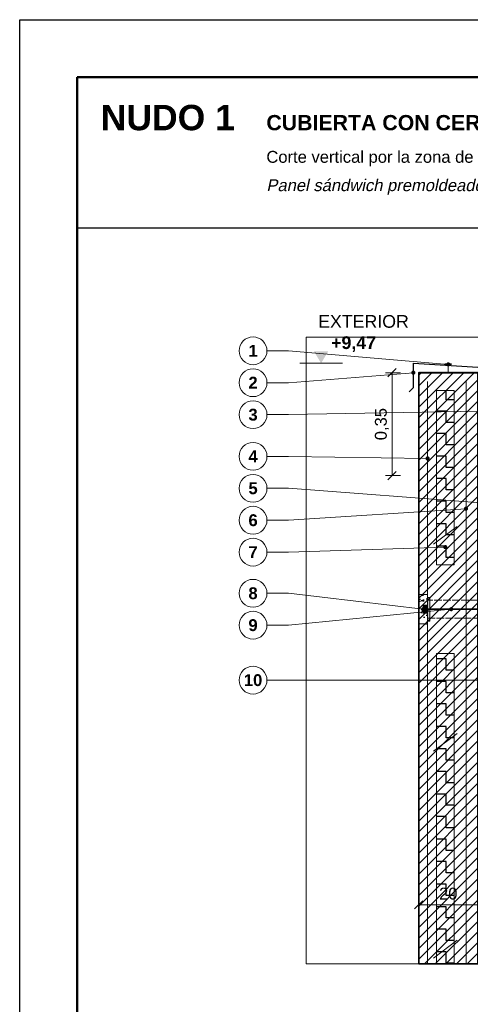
# Model space of a CAD drawing. Header units: millimetres. Extents: x 6 to 4194, y 6 to 5934.
# Tile 2 of 6: x 6 to 1530, y 2604 to 5934. Entities that reach past the tile are written whole.
import ezdxf
from ezdxf.enums import TextEntityAlignment as Align

# ---------------------------------------------------------------- set-up
doc = ezdxf.new("R2010")
doc.units = ezdxf.units.MM
doc.header["$LTSCALE"] = 20
doc.linetypes.add('DASHED', pattern=[1.524, 1.27, -0.254])
for name, color, linetype in [('A-ACERO', 250, 'Continuous'), ('A-AISLACION-EPS', 50, 'Continuous'), ('A-ARMADURAS', 14, 'Continuous'), ('A-CONTORNOS', 7, 'Continuous'), ('A-HORMIGON-PREMOLDEADO', 8, 'Continuous'), ('A-MORTERO-CARPETAS', 252, 'Continuous'), ('A-NEOPRENO-SELLADORES', 7, 'Continuous'), ('A-PROYECCION-OCULTO', 8, 'DASHED'), ('X-COTAS', 3, 'Continuous'), ('X-MARCO', 7, 'Continuous'), ('X-NIVELES', 7, 'Continuous'), ('X-REFERENCIAS', 1, 'Continuous'), ('X-TEXTOS', 7, 'Continuous')]:
    doc.layers.add(name, color=color, linetype=linetype)
doc.styles.add('ARIAL', font='arial.ttf')
doc.styles.add('ARIAL-B', font='arialbd.ttf')

msp = doc.modelspace()

# ---------------------------------------------------------------- hatches: boundary and pattern name
at = {"layer": 'A-ACERO', "true_color": 0x888888}
h = msp.add_hatch(color=252, dxfattribs=at)
h.dxf.hatch_style = 1
h.paths.add_polyline_path([(1355, 4740), (1555, 4740), (1555, 4746), (1355, 4746)])
at = {"layer": 'A-ACERO', "true_color": 0x3b3b3b}
h = msp.add_hatch(color=250, dxfattribs=at)
h.dxf.hatch_style = 1
h.paths.add_polyline_path([(1385, 3900), (1393, 3900), (1393, 3980), (1385, 3980)])
at = {"layer": 'A-AISLACION-EPS'}
h = msp.add_hatch(dxfattribs=at)
h.set_pattern_fill('ZIGZAG', color=256, scale=6, angle=90)
h.paths.add_polyline_path([(1415, 4090), (1475, 4090), (1475, 4680), (1415, 4680)])
h = msp.add_hatch(dxfattribs=at)
h.set_pattern_fill('ZIGZAG', color=256, scale=6, angle=90)
h.paths.add_polyline_path([(1415, 2740), (1475, 2740), (1475, 3790), (1415, 3790)])
at = {"layer": 'A-HORMIGON-PREMOLDEADO'}
h = msp.add_hatch(dxfattribs=at)
h.set_pattern_fill('ANSI31', color=256, scale=8)
h.paths.add_polyline_path([(1355, 2740), (1555, 2740), (1555, 4740), (1355, 4740)])
at = {"layer": 'A-MORTERO-CARPETAS'}
h = msp.add_hatch(dxfattribs=at)
h.set_pattern_fill('AR-SAND', color=256, scale=0.6)
h.paths.add_polyline_path([(1355, 3890), (1385, 3890), (1385, 3990), (1355, 3990)])
at = {"layer": 'A-NEOPRENO-SELLADORES', "true_color": 0x222222}
h = msp.add_hatch(color=250, dxfattribs=at)
h.dxf.hatch_style = 1
h.paths.add_polyline_path([(1443, 4766), (1467, 4766), (1467, 4772), (1443, 4772)])
h = msp.add_hatch(color=250, dxfattribs=at)
h.dxf.hatch_style = 1
h.paths.add_polyline_path([(1369, 3925), (1385, 3925), (1385, 3955), (1369, 3955)])
at = {"layer": 'X-NIVELES'}
h = msp.add_hatch(color=7, dxfattribs=at)
h.dxf.hatch_style = 1
h.paths.add_polyline_path([(1025, 4772), (1001, 4812), (1049, 4812)])
at = {"layer": 'X-REFERENCIAS'}
h = msp.add_hatch(color=7, dxfattribs=at)
h.dxf.hatch_style = 1
h.paths.add_polyline_path([(1462, 4768), (1461.7, 4770.2), (1460.7, 4772.1), (1459.1, 4773.7), (1457.2, 4774.7), (1455, 4775), (1452.8, 4774.7), (1450.9, 4773.7), (1449.3, 4772.1), (1448.3, 4770.2), (1448, 4768), (1448.3, 4765.8), (1449.3, 4763.9), (1450.9, 4762.3), (1452.8, 4761.3), (1455, 4761), (1457.2, 4761.3), (1459.1, 4762.3), (1460.7, 4763.9), (1461.7, 4765.8)])
h = msp.add_hatch(color=7, dxfattribs=at)
h.dxf.hatch_style = 1
h.paths.add_polyline_path([(1344, 4740), (1343.7, 4742.2), (1342.7, 4744.1), (1341.1, 4745.7), (1339.2, 4746.7), (1337, 4747), (1334.8, 4746.7), (1332.9, 4745.7), (1331.3, 4744.1), (1330.3, 4742.2), (1330, 4740), (1330.3, 4737.8), (1331.3, 4735.9), (1332.9, 4734.3), (1334.8, 4733.3), (1337, 4733), (1339.2, 4733.3), (1341.1, 4734.3), (1342.7, 4735.9), (1343.7, 4737.8)])
h = msp.add_hatch(color=7, dxfattribs=at)
h.dxf.hatch_style = 1
h.paths.add_polyline_path([(1392, 4450), (1391.7, 4452.2), (1390.7, 4454.1), (1389.1, 4455.7), (1387.2, 4456.7), (1385, 4457), (1382.8, 4456.7), (1380.9, 4455.7), (1379.3, 4454.1), (1378.3, 4452.2), (1378, 4450), (1378.3, 4447.8), (1379.3, 4445.9), (1380.9, 4444.3), (1382.8, 4443.3), (1385, 4443), (1387.2, 4443.3), (1389.1, 4444.3), (1390.7, 4445.9), (1391.7, 4447.8)])
h = msp.add_hatch(color=7, dxfattribs=at)
h.dxf.hatch_style = 1
h.paths.add_polyline_path([(1522, 4280), (1521.7, 4282.2), (1520.7, 4284.1), (1519.1, 4285.7), (1517.2, 4286.7), (1515, 4287), (1512.8, 4286.7), (1510.9, 4285.7), (1509.3, 4284.1), (1508.3, 4282.2), (1508, 4280), (1508.3, 4277.8), (1509.3, 4275.9), (1510.9, 4274.3), (1512.8, 4273.3), (1515, 4273), (1517.2, 4273.3), (1519.1, 4274.3), (1520.7, 4275.9), (1521.7, 4277.8)])
h = msp.add_hatch(color=7, dxfattribs=at)
h.dxf.hatch_style = 1
h.paths.add_polyline_path([(1452, 4150), (1451.7, 4152.2), (1450.7, 4154.1), (1449.1, 4155.7), (1447.2, 4156.7), (1445, 4157), (1442.8, 4156.7), (1440.9, 4155.7), (1439.3, 4154.1), (1438.3, 4152.2), (1438, 4150), (1438.3, 4147.8), (1439.3, 4145.9), (1440.9, 4144.3), (1442.8, 4143.3), (1445, 4143), (1447.2, 4143.3), (1449.1, 4144.3), (1450.7, 4145.9), (1451.7, 4147.8)])
h = msp.add_hatch(color=7, dxfattribs=at)
h.dxf.hatch_style = 1
h.paths.add_polyline_path([(1377, 3940), (1376.7, 3942.2), (1375.7, 3944.1), (1374.1, 3945.7), (1372.2, 3946.7), (1370, 3947), (1367.8, 3946.7), (1365.9, 3945.7), (1364.3, 3944.1), (1363.3, 3942.2), (1363, 3940), (1363.3, 3937.8), (1364.3, 3935.9), (1365.9, 3934.3), (1367.8, 3933.3), (1370, 3933), (1372.2, 3933.3), (1374.1, 3934.3), (1375.7, 3935.9), (1376.7, 3937.8)])
h = msp.add_hatch(color=7, dxfattribs=at)
h.dxf.hatch_style = 1
h.paths.add_polyline_path([(1472, 3940), (1471.7, 3942.2), (1470.7, 3944.1), (1469.1, 3945.7), (1467.2, 3946.7), (1465, 3947), (1462.8, 3946.7), (1460.9, 3945.7), (1459.3, 3944.1), (1458.3, 3942.2), (1458, 3940), (1458.3, 3937.8), (1459.3, 3935.9), (1460.9, 3934.3), (1462.8, 3933.3), (1465, 3933), (1467.2, 3933.3), (1469.1, 3934.3), (1470.7, 3935.9), (1471.7, 3937.8)])

# ---------------------------------------------------------------- linework, layer by layer
at = {"layer": 'A-ARMADURAS', "lineweight": 13}
for points in [[(1385, 2740), (1385, 4710)], [(1515, 2740), (1515, 4710)]]:
    msp.add_lwpolyline(points, dxfattribs=at)
at = {"layer": 'A-CONTORNOS', "lineweight": 30}
msp.add_lwpolyline([(1323, 4675), (1337, 4690), (1337, 4772), (1573, 4758), (1573, 4695), (1587, 4680)], dxfattribs=at)
at = {"layer": 'A-CONTORNOS', "lineweight": 18}
for points in [[(1455, 4740), (1455, 4770)], [(1405, 4160), (1485, 4220)], [(1405, 3460), (1485, 3520)], [(1405, 2760), (1485, 2820)]]:
    msp.add_lwpolyline(points, dxfattribs=at)
at = {"layer": 'A-CONTORNOS', "lineweight": 35}
msp.add_lwpolyline([(1355, 2740), (1555, 2740), (1555, 4740), (1355, 4740)], close=True, dxfattribs=at)
at = {"layer": 'A-CONTORNOS', "lineweight": 13}
for points in [[(1415, 4090), (1475, 4090), (1475, 4680), (1415, 4680)], [(1355, 3890), (1385, 3890), (1385, 3990), (1355, 3990)], [(1385, 3900), (1393, 3900), (1393, 3980), (1385, 3980)], [(1415, 2740), (1475, 2740), (1475, 3790), (1415, 3790)]]:
    msp.add_lwpolyline(points, close=True, dxfattribs=at)
at = {"layer": 'A-CONTORNOS', "lineweight": 35}
msp.add_lwpolyline([(1365, 3940), (2025, 3940)], dxfattribs=at)
at = {"layer": 'A-PROYECCION-OCULTO', "lineweight": 13}
msp.add_lwpolyline([(1385, 3910), (1555, 3910), (1555, 3970), (1385, 3970)], close=True, dxfattribs=at)
at = {"layer": 'X-COTAS', "lineweight": 13}
for points in [[(1243, 4740), (1293, 4740)], [(1265, 4392), (1265, 4740)], [(1243, 4392), (1293, 4392)], [(1355, 2962), (1355, 2918)], [(1355, 2940), (1555, 2940)]]:
    msp.add_lwpolyline(points, dxfattribs=at)
at = {"layer": 'X-COTAS', "lineweight": 25}
for points in [[(1251, 4726), (1279, 4754)], [(1251, 4378), (1279, 4406)], [(1341, 2926), (1369, 2954)]]:
    msp.add_lwpolyline(points, dxfattribs=at)
at = {"layer": 'X-MARCO', "lineweight": 30}
msp.add_lwpolyline([(6, 5934), (4194, 5934), (4194, 6), (6, 6)], close=True, dxfattribs=at)
at = {"layer": 'X-MARCO', "lineweight": 50}
msp.add_lwpolyline([(200, 5740), (4000, 5740), (4000, 200), (200, 200)], close=True, dxfattribs=at)
at = {"layer": 'X-NIVELES', "lineweight": 13}
msp.add_lwpolyline([(953, 4772), (1097, 4772)], dxfattribs=at)
at = {"layer": 'X-REFERENCIAS', "lineweight": 13}
for points in [[(1455, 4768), (915, 4814), (842, 4814)], [(1337, 4740), (915, 4706), (842, 4706)], [(1561, 4610), (915, 4598), (842, 4598)], [(1385, 4450), (915, 4457), (842, 4457)], [(1565, 4300), (915, 4349), (842, 4349)], [(1515, 4280), (915, 4241), (842, 4241)], [(1445, 4150), (915, 4133), (842, 4133)], [(1370, 3940), (915, 3994), (842, 3994)], [(1465, 3940), (915, 3886), (842, 3886)], [(1565, 3700), (915, 3700), (842, 3700)]]:
    msp.add_lwpolyline(points, dxfattribs=at)
at = {"layer": 'X-REFERENCIAS', "lineweight": 18}
for centre in [(795, 4814), (795, 4706), (795, 4598), (795, 4457), (795, 4349), (795, 4241), (795, 4133), (795, 3994), (795, 3886), (795, 3700)]:
    msp.add_circle(centre, 47, dxfattribs=at)
at = {"layer": 'X-TEXTOS', "lineweight": 25}
msp.add_lwpolyline([(200, 5230), (4000, 5230)], dxfattribs=at)
at = {"layer": 'X-TEXTOS', "lineweight": 13}
msp.add_lwpolyline([(975, 4860), (3225, 4860), (3225, 2740), (975, 2740)], close=True, dxfattribs=at)

# ---------------------------------------------------------------- texts
at = {"layer": 'X-COTAS', "style": 'ARIAL'}
msp.add_text('0,35', height=40.1, rotation=90, dxfattribs=at).set_placement((1247, 4566), align=Align.CENTER)
msp.add_text('20', height=40.1, dxfattribs=at).set_placement((1455, 2958), align=Align.CENTER)
at = {"layer": 'X-NIVELES', "style": 'ARIAL-B'}
msp.add_text('+9,47', height=42.96, dxfattribs=at).set_placement((1059, 4820))
at = {"layer": 'X-REFERENCIAS', "style": 'ARIAL-B'}
for s, p in [('1', (795, 4794)), ('2', (795, 4686)), ('3', (795, 4578)), ('4', (795, 4437)), ('5', (795, 4329)), ('6', (795, 4221)), ('7', (795, 4113)), ('8', (795, 3974)), ('9', (795, 3866)), ('10', (795, 3680))]:
    msp.add_text(s, height=40.1, dxfattribs=at).set_placement(p, align=Align.CENTER)
at = {"layer": 'X-TEXTOS'}
for s, height, style, p in [('NUDO 1', 85.92, 'ARIAL-B', (280, 5560)), ('CUBIERTA CON CERRAMIENTO EXTERIOR OPACO', 51.552, 'ARIAL-B', (840, 5560)), ('Corte vertical por la zona de apoyo de la viga VL · ESCALA 1:20', 40.096, 'ARIAL', (840, 5450)), ('EXTERIOR', 42.96, 'ARIAL', (1015, 4892))]:
    msp.add_text(s, height=height, dxfattribs=dict(at, style=style)).set_placement(p)
at = {"layer": 'X-TEXTOS', "style": 'ARIAL', "oblique": 12}
msp.add_text('Panel sándwich premoldeado H°A como parapeto · canaleta H°A in situ · VL + viga de borde + losa TT', height=40.096, dxfattribs=at).set_placement((840, 5354))

doc.saveas('drawing.dxf')
